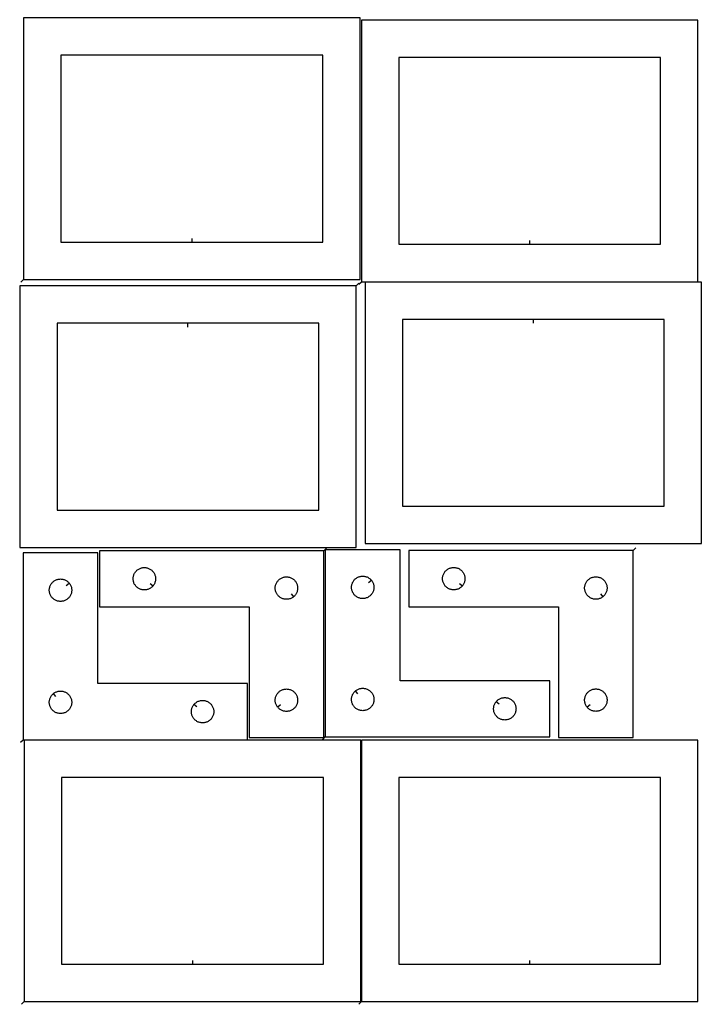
# Model space of a CAD drawing. Header units: millimetres. Extents: x 7 to 1243, y 7 to 2493.
# Tile 1 of 6: x 7 to 551, y 7 to 797. Entities that reach past the tile are written whole.
import ezdxf

# ---------------------------------------------------------------- set-up
doc = ezdxf.new("R2010")
doc.units = ezdxf.units.MM
doc.layers.add('CUT', color=7, linetype='CONTINUOUS', true_color=0x000000)
doc.layers.add('LEADIN', color=1, linetype='CONTINUOUS', true_color=0xff0000)

msp = doc.modelspace()

# ---------------------------------------------------------------- linework, layer by layer
at = {"layer": 'CUT'}
for points in [[(9.812956, 588.503404), (279.812956, 588.503404), (279.812956, 798.503404), (9.812956, 798.503404)], [(280.83322, 586.788011), (550.83322, 586.788011), (550.83322, 796.788011), (280.83322, 796.788011)], [(144.812956, 618.503404), (249.812956, 618.503404), (249.812956, 768.503404), (39.812956, 768.503404), (39.812956, 618.503404)], [(415.83322, 616.788011), (520.83322, 616.788011), (520.83322, 766.788011), (310.83322, 766.788011), (310.83322, 616.788011)], [(553.83596, 586.503839), (283.83596, 586.503839), (283.83596, 376.503839), (553.83596, 376.503839)], [(276.679954, 583.381555), (6.679954, 583.381555), (6.679954, 373.381555), (276.679954, 373.381555)], [(141.679954, 553.381555), (36.679954, 553.381555), (36.679954, 403.381555), (246.679954, 403.381555), (246.679954, 553.381555)], [(418.83596, 556.503839), (313.83596, 556.503839), (313.83596, 406.503839), (523.83596, 406.503839), (523.83596, 556.503839)], [(9.416128, 219.134326), (189.416128, 219.134326), (189.416128, 264.134326), (69.416128, 264.134326), (69.416128, 369.134326), (9.416128, 369.134326)], [(250.692019, 370.827109), (70.692019, 370.827109), (70.692019, 325.827109), (190.692019, 325.827109), (190.692019, 220.827109), (250.692019, 220.827109)], [(251.900319, 221.424212), (431.900319, 221.424212), (431.900319, 266.424212), (311.900319, 266.424212), (311.900319, 371.424212), (251.900319, 371.424212)], [(498.949221, 370.889883), (318.949221, 370.889883), (318.949221, 325.889883), (438.949221, 325.889883), (438.949221, 220.889883), (498.949221, 220.889883)], [(113.645388, 342.620626), (113.458577, 342.392996), (113.05598, 341.963148), (112.626131, 341.56055), (112.170871, 341.186929), (111.692151, 340.843882), (111.192019, 340.53288), (110.672617, 340.255254), (110.13617, 340.012193), (109.584974, 339.804737), (109.02139, 339.633776), (108.447832, 339.500041), (107.866754, 339.404105), (107.280647, 339.346378), (106.692019, 339.327109), (106.10339, 339.346378), (105.517283, 339.404105), (104.936206, 339.500041), (104.362647, 339.633776), (103.799063, 339.804737), (103.247868, 340.012193), (102.71142, 340.255254), (102.192019, 340.53288), (101.691887, 340.843882), (101.213166, 341.186929), (100.757906, 341.56055), (100.328058, 341.963148), (99.92546, 342.392996), (99.551839, 342.848256), (99.208792, 343.326977), (98.89779, 343.827109), (98.620164, 344.34651), (98.377103, 344.882958), (98.169647, 345.434153), (97.998686, 345.997737), (97.864951, 346.571296), (97.769015, 347.152373), (97.711288, 347.73848), (97.692019, 348.327109), (97.711288, 348.915737), (97.769015, 349.501844), (97.864951, 350.082922), (97.998686, 350.65648), (98.169647, 351.220064), (98.377103, 351.77126), (98.620164, 352.307707), (98.89779, 352.827109), (99.208792, 353.327241), (99.551839, 353.805961), (99.92546, 354.261221), (100.328058, 354.69107), (100.757906, 355.093667), (101.213166, 355.467289), (101.691887, 355.810335), (102.192019, 356.121337), (102.71142, 356.398963), (103.247868, 356.642024), (103.799063, 356.84948), (104.362647, 357.020441), (104.936206, 357.154176), (105.517283, 357.250112), (106.10339, 357.307839), (106.692019, 357.327109), (107.280647, 357.307839), (107.866754, 357.250112), (108.447832, 357.154176), (109.02139, 357.020441), (109.584974, 356.84948), (110.13617, 356.642024), (110.672617, 356.398963), (111.192019, 356.121337), (111.692151, 355.810335), (112.170871, 355.467289), (112.626131, 355.093667), (113.05598, 354.69107), (113.458577, 354.261221), (113.832199, 353.805961), (114.175245, 353.327241), (114.486247, 352.827109), (114.763873, 352.307707), (115.006934, 351.77126), (115.21439, 351.220064), (115.385351, 350.65648), (115.519086, 350.082922), (115.615022, 349.501844), (115.672749, 348.915737), (115.692019, 348.327109), (115.672749, 347.73848), (115.615022, 347.152373), (115.519086, 346.571296), (115.385351, 345.997737), (115.21439, 345.434153), (115.006934, 344.882958), (114.763873, 344.34651), (114.486247, 343.827109), (114.175245, 343.326977), (113.832199, 342.848256)], [(361.90259, 342.683401), (361.715779, 342.455771), (361.313182, 342.025922), (360.883333, 341.623325), (360.428074, 341.249703), (359.949353, 340.906657), (359.449221, 340.595655), (358.929819, 340.318029), (358.393372, 340.074967), (357.842176, 339.867512), (357.278592, 339.696551), (356.705034, 339.562816), (356.123957, 339.46688), (355.537849, 339.409153), (354.949221, 339.389883), (354.360593, 339.409153), (353.774485, 339.46688), (353.193408, 339.562816), (352.619849, 339.696551), (352.056266, 339.867512), (351.50507, 340.074967), (350.968623, 340.318029), (350.449221, 340.595655), (349.949089, 340.906657), (349.470368, 341.249703), (349.015108, 341.623325), (348.58526, 342.025922), (348.182663, 342.455771), (347.809041, 342.91103), (347.465994, 343.389751), (347.154992, 343.889883), (346.877366, 344.409285), (346.634305, 344.945732), (346.42685, 345.496928), (346.255888, 346.060512), (346.122153, 346.63407), (346.026217, 347.215148), (345.96849, 347.801255), (345.949221, 348.389883), (345.96849, 348.978511), (346.026217, 349.564619), (346.122153, 350.145696), (346.255888, 350.719255), (346.42685, 351.282838), (346.634305, 351.834034), (346.877366, 352.370481), (347.154992, 352.889883), (347.465994, 353.390015), (347.809041, 353.868736), (348.182663, 354.323996), (348.58526, 354.753844), (349.015108, 355.156442), (349.470368, 355.530063), (349.949089, 355.87311), (350.449221, 356.184112), (350.968623, 356.461738), (351.50507, 356.704799), (352.056266, 356.912254), (352.619849, 357.083216), (353.193408, 357.216951), (353.774485, 357.312887), (354.360593, 357.370614), (354.949221, 357.389883), (355.537849, 357.370614), (356.123957, 357.312887), (356.705034, 357.216951), (357.278592, 357.083216), (357.842176, 356.912254), (358.393372, 356.704799), (358.929819, 356.461738), (359.449221, 356.184112), (359.949353, 355.87311), (360.428074, 355.530063), (360.883333, 355.156442), (361.313182, 354.753844), (361.715779, 354.323996), (362.089401, 353.868736), (362.432447, 353.390015), (362.743449, 352.889883), (363.021075, 352.370481), (363.264137, 351.834034), (363.471592, 351.282838), (363.642553, 350.719255), (363.776288, 350.145696), (363.872225, 349.564619), (363.929951, 348.978511), (363.949221, 348.389883), (363.929951, 347.801255), (363.872225, 347.215148), (363.776288, 346.63407), (363.642553, 346.060512), (363.471592, 345.496928), (363.264137, 344.945732), (363.021075, 344.409285), (362.743449, 343.889883), (362.432447, 343.389751), (362.089401, 342.91103)], [(46.369497, 344.840808), (46.556308, 344.613178), (46.899354, 344.134458), (47.210356, 343.634326), (47.487982, 343.114924), (47.731043, 342.578476), (47.938499, 342.027281), (48.10946, 341.463697), (48.243195, 340.890138), (48.339131, 340.309061), (48.396858, 339.722954), (48.416128, 339.134326), (48.396858, 338.545697), (48.339131, 337.95959), (48.243195, 337.378513), (48.10946, 336.804954), (47.938499, 336.24137), (47.731043, 335.690175), (47.487982, 335.153727), (47.210356, 334.634326), (46.899354, 334.134193), (46.556308, 333.655473), (46.182686, 333.200213), (45.780089, 332.770365), (45.35024, 332.367767), (44.89498, 331.994145), (44.41626, 331.651099), (43.916128, 331.340097), (43.396726, 331.062471), (42.860278, 330.81941), (42.309083, 330.611954), (41.745499, 330.440993), (41.17194, 330.307258), (40.590863, 330.211322), (40.004756, 330.153595), (39.416128, 330.134326), (38.827499, 330.153595), (38.241392, 330.211322), (37.660315, 330.307258), (37.086756, 330.440993), (36.523172, 330.611954), (35.971977, 330.81941), (35.435529, 331.062471), (34.916128, 331.340097), (34.415995, 331.651099), (33.937275, 331.994145), (33.482015, 332.367767), (33.052167, 332.770365), (32.649569, 333.200213), (32.275947, 333.655473), (31.932901, 334.134193), (31.621899, 334.634326), (31.344273, 335.153727), (31.101212, 335.690175), (30.893756, 336.24137), (30.722795, 336.804954), (30.58906, 337.378513), (30.493124, 337.95959), (30.435397, 338.545697), (30.416128, 339.134326), (30.435397, 339.722954), (30.493124, 340.309061), (30.58906, 340.890138), (30.722795, 341.463697), (30.893756, 342.027281), (31.101212, 342.578476), (31.344273, 343.114924), (31.621899, 343.634326), (31.932901, 344.134458), (32.275947, 344.613178), (32.649569, 345.068438), (33.052167, 345.498287), (33.482015, 345.900884), (33.937275, 346.274506), (34.415995, 346.617552), (34.916128, 346.928554), (35.435529, 347.20618), (35.971977, 347.449241), (36.523172, 347.656697), (37.086756, 347.827658), (37.660315, 347.961393), (38.241392, 348.057329), (38.827499, 348.115056), (39.416128, 348.134326), (40.004756, 348.115056), (40.590863, 348.057329), (41.17194, 347.961393), (41.745499, 347.827658), (42.309083, 347.656697), (42.860278, 347.449241), (43.396726, 347.20618), (43.916128, 346.928554), (44.41626, 346.617552), (44.89498, 346.274506), (45.35024, 345.900884), (45.780089, 345.498287), (46.182686, 345.068438)], [(226.398501, 333.873739), (226.170871, 333.686929), (225.692151, 333.343882), (225.192019, 333.03288), (224.672617, 332.755254), (224.13617, 332.512193), (223.584974, 332.304737), (223.02139, 332.133776), (222.447832, 332.000041), (221.866754, 331.904105), (221.280647, 331.846378), (220.692019, 331.827109), (220.10339, 331.846378), (219.517283, 331.904105), (218.936206, 332.000041), (218.362647, 332.133776), (217.799063, 332.304737), (217.247868, 332.512193), (216.71142, 332.755254), (216.192019, 333.03288), (215.691887, 333.343882), (215.213166, 333.686929), (214.757906, 334.06055), (214.328058, 334.463148), (213.92546, 334.892996), (213.551839, 335.348256), (213.208792, 335.826977), (212.89779, 336.327109), (212.620164, 336.84651), (212.377103, 337.382958), (212.169647, 337.934153), (211.998686, 338.497737), (211.864951, 339.071296), (211.769015, 339.652373), (211.711288, 340.23848), (211.692019, 340.827109), (211.711288, 341.415737), (211.769015, 342.001844), (211.864951, 342.582922), (211.998686, 343.15648), (212.169647, 343.720064), (212.377103, 344.27126), (212.620164, 344.807707), (212.89779, 345.327109), (213.208792, 345.827241), (213.551839, 346.305961), (213.92546, 346.761221), (214.328058, 347.19107), (214.757906, 347.593667), (215.213166, 347.967289), (215.691887, 348.310335), (216.192019, 348.621337), (216.71142, 348.898963), (217.247868, 349.142024), (217.799063, 349.34948), (218.362647, 349.520441), (218.936206, 349.654176), (219.517283, 349.750112), (220.10339, 349.807839), (220.692019, 349.827109), (221.280647, 349.807839), (221.866754, 349.750112), (222.447832, 349.654176), (223.02139, 349.520441), (223.584974, 349.34948), (224.13617, 349.142024), (224.672617, 348.898963), (225.192019, 348.621337), (225.692151, 348.310335), (226.170871, 347.967289), (226.626131, 347.593667), (227.05598, 347.19107), (227.458577, 346.761221), (227.832199, 346.305961), (228.175245, 345.827241), (228.486247, 345.327109), (228.763873, 344.807707), (229.006934, 344.27126), (229.21439, 343.720064), (229.385351, 343.15648), (229.519086, 342.582922), (229.615022, 342.001844), (229.672749, 341.415737), (229.692019, 340.827109), (229.672749, 340.23848), (229.615022, 339.652373), (229.519086, 339.071296), (229.385351, 338.497737), (229.21439, 337.934153), (229.006934, 337.382958), (228.763873, 336.84651), (228.486247, 336.327109), (228.175245, 335.826977), (227.832199, 335.348256), (227.458577, 334.892996), (227.05598, 334.463148), (226.626131, 334.06055)], [(288.853689, 347.130695), (289.0405, 346.903065), (289.383546, 346.424344), (289.694548, 345.924212), (289.972174, 345.40481), (290.215235, 344.868363), (290.422691, 344.317167), (290.593652, 343.753583), (290.727387, 343.180025), (290.823323, 342.598948), (290.88105, 342.01284), (290.900319, 341.424212), (290.88105, 340.835584), (290.823323, 340.249476), (290.727387, 339.668399), (290.593652, 339.094841), (290.422691, 338.531257), (290.215235, 337.980061), (289.972174, 337.443614), (289.694548, 336.924212), (289.383546, 336.42408), (289.0405, 335.945359), (288.666878, 335.4901), (288.26428, 335.060251), (287.834432, 334.657654), (287.379172, 334.284032), (286.900452, 333.940986), (286.400319, 333.629983), (285.880918, 333.352357), (285.34447, 333.109296), (284.793275, 332.901841), (284.229691, 332.73088), (283.656132, 332.597144), (283.075055, 332.501208), (282.488948, 332.443482), (281.900319, 332.424212), (281.311691, 332.443482), (280.725584, 332.501208), (280.144507, 332.597144), (279.570948, 332.73088), (279.007364, 332.901841), (278.456169, 333.109296), (277.919721, 333.352357), (277.400319, 333.629983), (276.900187, 333.940986), (276.421467, 334.284032), (275.966207, 334.657654), (275.536358, 335.060251), (275.133761, 335.4901), (274.760139, 335.945359), (274.417093, 336.42408), (274.106091, 336.924212), (273.828465, 337.443614), (273.585404, 337.980061), (273.377948, 338.531257), (273.206987, 339.094841), (273.073252, 339.668399), (272.977316, 340.249476), (272.919589, 340.835584), (272.900319, 341.424212), (272.919589, 342.01284), (272.977316, 342.598948), (273.073252, 343.180025), (273.206987, 343.753583), (273.377948, 344.317167), (273.585404, 344.868363), (273.828465, 345.40481), (274.106091, 345.924212), (274.417093, 346.424344), (274.760139, 346.903065), (275.133761, 347.358324), (275.536358, 347.788173), (275.966207, 348.19077), (276.421467, 348.564392), (276.900187, 348.907439), (277.400319, 349.218441), (277.919721, 349.496067), (278.456169, 349.739128), (279.007364, 349.946583), (279.570948, 350.117544), (280.144507, 350.25128), (280.725584, 350.347216), (281.311691, 350.404942), (281.900319, 350.424212), (282.488948, 350.404942), (283.075055, 350.347216), (283.656132, 350.25128), (284.229691, 350.117544), (284.793275, 349.946583), (285.34447, 349.739128), (285.880918, 349.496067), (286.400319, 349.218441), (286.900452, 348.907439), (287.379172, 348.564392), (287.834432, 348.19077), (288.26428, 347.788173), (288.666878, 347.358324)], [(474.655703, 333.936514), (474.428074, 333.749703), (473.949353, 333.406657), (473.449221, 333.095655), (472.929819, 332.818029), (472.393372, 332.574967), (471.842176, 332.367512), (471.278592, 332.196551), (470.705034, 332.062816), (470.123957, 331.96688), (469.537849, 331.909153), (468.949221, 331.889883), (468.360593, 331.909153), (467.774485, 331.96688), (467.193408, 332.062816), (466.619849, 332.196551), (466.056266, 332.367512), (465.50507, 332.574967), (464.968623, 332.818029), (464.449221, 333.095655), (463.949089, 333.406657), (463.470368, 333.749703), (463.015108, 334.123325), (462.58526, 334.525922), (462.182663, 334.955771), (461.809041, 335.41103), (461.465994, 335.889751), (461.154992, 336.389883), (460.877366, 336.909285), (460.634305, 337.445732), (460.42685, 337.996928), (460.255888, 338.560512), (460.122153, 339.13407), (460.026217, 339.715148), (459.96849, 340.301255), (459.949221, 340.889883), (459.96849, 341.478511), (460.026217, 342.064619), (460.122153, 342.645696), (460.255888, 343.219255), (460.42685, 343.782838), (460.634305, 344.334034), (460.877366, 344.870481), (461.154992, 345.389883), (461.465994, 345.890015), (461.809041, 346.368736), (462.182663, 346.823996), (462.58526, 347.253844), (463.015108, 347.656442), (463.470368, 348.030063), (463.949089, 348.37311), (464.449221, 348.684112), (464.968623, 348.961738), (465.50507, 349.204799), (466.056266, 349.412254), (466.619849, 349.583216), (467.193408, 349.716951), (467.774485, 349.812887), (468.360593, 349.870614), (468.949221, 349.889883), (469.537849, 349.870614), (470.123957, 349.812887), (470.705034, 349.716951), (471.278592, 349.583216), (471.842176, 349.412254), (472.393372, 349.204799), (472.929819, 348.961738), (473.449221, 348.684112), (473.949353, 348.37311), (474.428074, 348.030063), (474.883333, 347.656442), (475.313182, 347.253844), (475.715779, 346.823996), (476.089401, 346.368736), (476.432447, 345.890015), (476.743449, 345.389883), (477.021075, 344.870481), (477.264137, 344.334034), (477.471592, 343.782838), (477.642553, 343.219255), (477.776288, 342.645696), (477.872225, 342.064619), (477.929951, 341.478511), (477.949221, 340.889883), (477.929951, 340.301255), (477.872225, 339.715148), (477.776288, 339.13407), (477.642553, 338.560512), (477.471592, 337.996928), (477.264137, 337.445732), (477.021075, 336.909285), (476.743449, 336.389883), (476.432447, 335.889751), (476.089401, 335.41103), (475.715779, 334.955771), (475.313182, 334.525922), (474.883333, 334.123325)], [(33.709645, 256.087695), (33.937275, 256.274506), (34.415995, 256.617552), (34.916128, 256.928554), (35.435529, 257.20618), (35.971977, 257.449241), (36.523172, 257.656697), (37.086756, 257.827658), (37.660315, 257.961393), (38.241392, 258.057329), (38.827499, 258.115056), (39.416128, 258.134326), (40.004756, 258.115056), (40.590863, 258.057329), (41.17194, 257.961393), (41.745499, 257.827658), (42.309083, 257.656697), (42.860278, 257.449241), (43.396726, 257.20618), (43.916128, 256.928554), (44.41626, 256.617552), (44.89498, 256.274506), (45.35024, 255.900884), (45.780089, 255.498287), (46.182686, 255.068438), (46.556308, 254.613178), (46.899354, 254.134458), (47.210356, 253.634326), (47.487982, 253.114924), (47.731043, 252.578476), (47.938499, 252.027281), (48.10946, 251.463697), (48.243195, 250.890138), (48.339131, 250.309061), (48.396858, 249.722954), (48.416128, 249.134326), (48.396858, 248.545697), (48.339131, 247.95959), (48.243195, 247.378513), (48.10946, 246.804954), (47.938499, 246.24137), (47.731043, 245.690175), (47.487982, 245.153727), (47.210356, 244.634326), (46.899354, 244.134193), (46.556308, 243.655473), (46.182686, 243.200213), (45.780089, 242.770365), (45.35024, 242.367767), (44.89498, 241.994145), (44.41626, 241.651099), (43.916128, 241.340097), (43.396726, 241.062471), (42.860278, 240.81941), (42.309083, 240.611954), (41.745499, 240.440993), (41.17194, 240.307258), (40.590863, 240.211322), (40.004756, 240.153595), (39.416128, 240.134326), (38.827499, 240.153595), (38.241392, 240.211322), (37.660315, 240.307258), (37.086756, 240.440993), (36.523172, 240.611954), (35.971977, 240.81941), (35.435529, 241.062471), (34.916128, 241.340097), (34.415995, 241.651099), (33.937275, 241.994145), (33.482015, 242.367767), (33.052167, 242.770365), (32.649569, 243.200213), (32.275947, 243.655473), (31.932901, 244.134193), (31.621899, 244.634326), (31.344273, 245.153727), (31.101212, 245.690175), (30.893756, 246.24137), (30.722795, 246.804954), (30.58906, 247.378513), (30.493124, 247.95959), (30.435397, 248.545697), (30.416128, 249.134326), (30.435397, 249.722954), (30.493124, 250.309061), (30.58906, 250.890138), (30.722795, 251.463697), (30.893756, 252.027281), (31.101212, 252.578476), (31.344273, 253.114924), (31.621899, 253.634326), (31.932901, 254.134458), (32.275947, 254.613178), (32.649569, 255.068438), (33.052167, 255.498287), (33.482015, 255.900884)], [(213.738649, 245.120626), (213.551839, 245.348256), (213.208792, 245.826977), (212.89779, 246.327109), (212.620164, 246.84651), (212.377103, 247.382958), (212.169647, 247.934153), (211.998686, 248.497737), (211.864951, 249.071296), (211.769015, 249.652373), (211.711288, 250.23848), (211.692019, 250.827109), (211.711288, 251.415737), (211.769015, 252.001844), (211.864951, 252.582922), (211.998686, 253.15648), (212.169647, 253.720064), (212.377103, 254.27126), (212.620164, 254.807707), (212.89779, 255.327109), (213.208792, 255.827241), (213.551839, 256.305961), (213.92546, 256.761221), (214.328058, 257.19107), (214.757906, 257.593667), (215.213166, 257.967289), (215.691887, 258.310335), (216.192019, 258.621337), (216.71142, 258.898963), (217.247868, 259.142024), (217.799063, 259.34948), (218.362647, 259.520441), (218.936206, 259.654176), (219.517283, 259.750112), (220.10339, 259.807839), (220.692019, 259.827109), (221.280647, 259.807839), (221.866754, 259.750112), (222.447832, 259.654176), (223.02139, 259.520441), (223.584974, 259.34948), (224.13617, 259.142024), (224.672617, 258.898963), (225.192019, 258.621337), (225.692151, 258.310335), (226.170871, 257.967289), (226.626131, 257.593667), (227.05598, 257.19107), (227.458577, 256.761221), (227.832199, 256.305961), (228.175245, 255.827241), (228.486247, 255.327109), (228.763873, 254.807707), (229.006934, 254.27126), (229.21439, 253.720064), (229.385351, 253.15648), (229.519086, 252.582922), (229.615022, 252.001844), (229.672749, 251.415737), (229.692019, 250.827109), (229.672749, 250.23848), (229.615022, 249.652373), (229.519086, 249.071296), (229.385351, 248.497737), (229.21439, 247.934153), (229.006934, 247.382958), (228.763873, 246.84651), (228.486247, 246.327109), (228.175245, 245.826977), (227.832199, 245.348256), (227.458577, 244.892996), (227.05598, 244.463148), (226.626131, 244.06055), (226.170871, 243.686929), (225.692151, 243.343882), (225.192019, 243.03288), (224.672617, 242.755254), (224.13617, 242.512193), (223.584974, 242.304737), (223.02139, 242.133776), (222.447832, 242.000041), (221.866754, 241.904105), (221.280647, 241.846378), (220.692019, 241.827109), (220.10339, 241.846378), (219.517283, 241.904105), (218.936206, 242.000041), (218.362647, 242.133776), (217.799063, 242.304737), (217.247868, 242.512193), (216.71142, 242.755254), (216.192019, 243.03288), (215.691887, 243.343882), (215.213166, 243.686929), (214.757906, 244.06055), (214.328058, 244.463148), (213.92546, 244.892996)], [(276.193837, 258.377581), (276.421467, 258.564392), (276.900187, 258.907439), (277.400319, 259.218441), (277.919721, 259.496067), (278.456169, 259.739128), (279.007364, 259.946583), (279.570948, 260.117544), (280.144507, 260.25128), (280.725584, 260.347216), (281.311691, 260.404942), (281.900319, 260.424212), (282.488948, 260.404942), (283.075055, 260.347216), (283.656132, 260.25128), (284.229691, 260.117544), (284.793275, 259.946583), (285.34447, 259.739128), (285.880918, 259.496067), (286.400319, 259.218441), (286.900452, 258.907439), (287.379172, 258.564392), (287.834432, 258.19077), (288.26428, 257.788173), (288.666878, 257.358324), (289.0405, 256.903065), (289.383546, 256.424344), (289.694548, 255.924212), (289.972174, 255.40481), (290.215235, 254.868363), (290.422691, 254.317167), (290.593652, 253.753583), (290.727387, 253.180025), (290.823323, 252.598948), (290.88105, 252.01284), (290.900319, 251.424212), (290.88105, 250.835584), (290.823323, 250.249476), (290.727387, 249.668399), (290.593652, 249.094841), (290.422691, 248.531257), (290.215235, 247.980061), (289.972174, 247.443614), (289.694548, 246.924212), (289.383546, 246.42408), (289.0405, 245.945359), (288.666878, 245.4901), (288.26428, 245.060251), (287.834432, 244.657654), (287.379172, 244.284032), (286.900452, 243.940986), (286.400319, 243.629983), (285.880918, 243.352357), (285.34447, 243.109296), (284.793275, 242.901841), (284.229691, 242.73088), (283.656132, 242.597144), (283.075055, 242.501208), (282.488948, 242.443482), (281.900319, 242.424212), (281.311691, 242.443482), (280.725584, 242.501208), (280.144507, 242.597144), (279.570948, 242.73088), (279.007364, 242.901841), (278.456169, 243.109296), (277.919721, 243.352357), (277.400319, 243.629983), (276.900187, 243.940986), (276.421467, 244.284032), (275.966207, 244.657654), (275.536358, 245.060251), (275.133761, 245.4901), (274.760139, 245.945359), (274.417093, 246.42408), (274.106091, 246.924212), (273.828465, 247.443614), (273.585404, 247.980061), (273.377948, 248.531257), (273.206987, 249.094841), (273.073252, 249.668399), (272.977316, 250.249476), (272.919589, 250.835584), (272.900319, 251.424212), (272.919589, 252.01284), (272.977316, 252.598948), (273.073252, 253.180025), (273.206987, 253.753583), (273.377948, 254.317167), (273.585404, 254.868363), (273.828465, 255.40481), (274.106091, 255.924212), (274.417093, 256.424344), (274.760139, 256.903065), (275.133761, 257.358324), (275.536358, 257.788173), (275.966207, 258.19077)], [(388.94695, 249.630695), (389.133761, 249.858324), (389.536358, 250.288173), (389.966207, 250.69077), (390.421467, 251.064392), (390.900187, 251.407439), (391.400319, 251.718441), (391.919721, 251.996067), (392.456169, 252.239128), (393.007364, 252.446583), (393.570948, 252.617544), (394.144507, 252.75128), (394.725584, 252.847216), (395.311691, 252.904942), (395.900319, 252.924212), (396.488948, 252.904942), (397.075055, 252.847216), (397.656132, 252.75128), (398.229691, 252.617544), (398.793275, 252.446583), (399.34447, 252.239128), (399.880918, 251.996067), (400.400319, 251.718441), (400.900452, 251.407439), (401.379172, 251.064392), (401.834432, 250.69077), (402.26428, 250.288173), (402.666878, 249.858324), (403.0405, 249.403065), (403.383546, 248.924344), (403.694548, 248.424212), (403.972174, 247.90481), (404.215235, 247.368363), (404.422691, 246.817167), (404.593652, 246.253583), (404.727387, 245.680025), (404.823323, 245.098948), (404.88105, 244.51284), (404.900319, 243.924212), (404.88105, 243.335584), (404.823323, 242.749476), (404.727387, 242.168399), (404.593652, 241.594841), (404.422691, 241.031257), (404.215235, 240.480061), (403.972174, 239.943614), (403.694548, 239.424212), (403.383546, 238.92408), (403.0405, 238.445359), (402.666878, 237.9901), (402.26428, 237.560251), (401.834432, 237.157654), (401.379172, 236.784032), (400.900452, 236.440986), (400.400319, 236.129983), (399.880918, 235.852357), (399.34447, 235.609296), (398.793275, 235.401841), (398.229691, 235.23088), (397.656132, 235.097144), (397.075055, 235.001208), (396.488948, 234.943482), (395.900319, 234.924212), (395.311691, 234.943482), (394.725584, 235.001208), (394.144507, 235.097144), (393.570948, 235.23088), (393.007364, 235.401841), (392.456169, 235.609296), (391.919721, 235.852357), (391.400319, 236.129983), (390.900187, 236.440986), (390.421467, 236.784032), (389.966207, 237.157654), (389.536358, 237.560251), (389.133761, 237.9901), (388.760139, 238.445359), (388.417093, 238.92408), (388.106091, 239.424212), (387.828465, 239.943614), (387.585404, 240.480061), (387.377948, 241.031257), (387.206987, 241.594841), (387.073252, 242.168399), (386.977316, 242.749476), (386.919589, 243.335584), (386.900319, 243.924212), (386.919589, 244.51284), (386.977316, 245.098948), (387.073252, 245.680025), (387.206987, 246.253583), (387.377948, 246.817167), (387.585404, 247.368363), (387.828465, 247.90481), (388.106091, 248.424212), (388.417093, 248.924344), (388.760139, 249.403065)], [(461.995852, 245.183401), (461.809041, 245.41103), (461.465994, 245.889751), (461.154992, 246.389883), (460.877366, 246.909285), (460.634305, 247.445732), (460.42685, 247.996928), (460.255888, 248.560512), (460.122153, 249.13407), (460.026217, 249.715148), (459.96849, 250.301255), (459.949221, 250.889883), (459.96849, 251.478511), (460.026217, 252.064619), (460.122153, 252.645696), (460.255888, 253.219255), (460.42685, 253.782838), (460.634305, 254.334034), (460.877366, 254.870481), (461.154992, 255.389883), (461.465994, 255.890015), (461.809041, 256.368736), (462.182663, 256.823996), (462.58526, 257.253844), (463.015108, 257.656442), (463.470368, 258.030063), (463.949089, 258.37311), (464.449221, 258.684112), (464.968623, 258.961738), (465.50507, 259.204799), (466.056266, 259.412254), (466.619849, 259.583216), (467.193408, 259.716951), (467.774485, 259.812887), (468.360593, 259.870614), (468.949221, 259.889883), (469.537849, 259.870614), (470.123957, 259.812887), (470.705034, 259.716951), (471.278592, 259.583216), (471.842176, 259.412254), (472.393372, 259.204799), (472.929819, 258.961738), (473.449221, 258.684112), (473.949353, 258.37311), (474.428074, 258.030063), (474.883333, 257.656442), (475.313182, 257.253844), (475.715779, 256.823996), (476.089401, 256.368736), (476.432447, 255.890015), (476.743449, 255.389883), (477.021075, 254.870481), (477.264137, 254.334034), (477.471592, 253.782838), (477.642553, 253.219255), (477.776288, 252.645696), (477.872225, 252.064619), (477.929951, 251.478511), (477.949221, 250.889883), (477.929951, 250.301255), (477.872225, 249.715148), (477.776288, 249.13407), (477.642553, 248.560512), (477.471592, 247.996928), (477.264137, 247.445732), (477.021075, 246.909285), (476.743449, 246.389883), (476.432447, 245.889751), (476.089401, 245.41103), (475.715779, 244.955771), (475.313182, 244.525922), (474.883333, 244.123325), (474.428074, 243.749703), (473.949353, 243.406657), (473.449221, 243.095655), (472.929819, 242.818029), (472.393372, 242.574967), (471.842176, 242.367512), (471.278592, 242.196551), (470.705034, 242.062816), (470.123957, 241.96688), (469.537849, 241.909153), (468.949221, 241.889883), (468.360593, 241.909153), (467.774485, 241.96688), (467.193408, 242.062816), (466.619849, 242.196551), (466.056266, 242.367512), (465.50507, 242.574967), (464.968623, 242.818029), (464.449221, 243.095655), (463.949089, 243.406657), (463.470368, 243.749703), (463.015108, 244.123325), (462.58526, 244.525922), (462.182663, 244.955771)], [(146.462758, 247.340808), (146.649569, 247.568438), (147.052167, 247.998287), (147.482015, 248.400884), (147.937275, 248.774506), (148.415995, 249.117552), (148.916128, 249.428554), (149.435529, 249.70618), (149.971977, 249.949241), (150.523172, 250.156697), (151.086756, 250.327658), (151.660315, 250.461393), (152.241392, 250.557329), (152.827499, 250.615056), (153.416128, 250.634326), (154.004756, 250.615056), (154.590863, 250.557329), (155.17194, 250.461393), (155.745499, 250.327658), (156.309083, 250.156697), (156.860278, 249.949241), (157.396726, 249.70618), (157.916128, 249.428554), (158.41626, 249.117552), (158.89498, 248.774506), (159.35024, 248.400884), (159.780089, 247.998287), (160.182686, 247.568438), (160.556308, 247.113178), (160.899354, 246.634458), (161.210356, 246.134326), (161.487982, 245.614924), (161.731043, 245.078476), (161.938499, 244.527281), (162.10946, 243.963697), (162.243195, 243.390138), (162.339131, 242.809061), (162.396858, 242.222954), (162.416128, 241.634326), (162.396858, 241.045697), (162.339131, 240.45959), (162.243195, 239.878513), (162.10946, 239.304954), (161.938499, 238.74137), (161.731043, 238.190175), (161.487982, 237.653727), (161.210356, 237.134326), (160.899354, 236.634193), (160.556308, 236.155473), (160.182686, 235.700213), (159.780089, 235.270365), (159.35024, 234.867767), (158.89498, 234.494145), (158.41626, 234.151099), (157.916128, 233.840097), (157.396726, 233.562471), (156.860278, 233.31941), (156.309083, 233.111954), (155.745499, 232.940993), (155.17194, 232.807258), (154.590863, 232.711322), (154.004756, 232.653595), (153.416128, 232.634326), (152.827499, 232.653595), (152.241392, 232.711322), (151.660315, 232.807258), (151.086756, 232.940993), (150.523172, 233.111954), (149.971977, 233.31941), (149.435529, 233.562471), (148.916128, 233.840097), (148.415995, 234.151099), (147.937275, 234.494145), (147.482015, 234.867767), (147.052167, 235.270365), (146.649569, 235.700213), (146.275947, 236.155473), (145.932901, 236.634193), (145.621899, 237.134326), (145.344273, 237.653727), (145.101212, 238.190175), (144.893756, 238.74137), (144.722795, 239.304954), (144.58906, 239.878513), (144.493124, 240.45959), (144.435397, 241.045697), (144.416128, 241.634326), (144.435397, 242.222954), (144.493124, 242.809061), (144.58906, 243.390138), (144.722795, 243.963697), (144.893756, 244.527281), (145.101212, 245.078476), (145.344273, 245.614924), (145.621899, 246.134326), (145.932901, 246.634458), (146.275947, 247.113178)], [(10.344938, 8.842119), (280.344938, 8.842119), (280.344938, 218.842119), (10.344938, 218.842119)], [(280.818937, 8.842119), (550.818937, 8.842119), (550.818937, 218.842119), (280.818937, 218.842119)], [(145.344938, 38.842119), (250.344938, 38.842119), (250.344938, 188.842119), (40.344938, 188.842119), (40.344938, 38.842119)], [(415.818937, 38.842119), (520.818937, 38.842119), (520.818937, 188.842119), (310.818937, 188.842119), (310.818937, 38.842119)]]:
    msp.add_lwpolyline(points, close=True, dxfattribs=at)
at = {"layer": 'LEADIN'}
for p, q in [((144.812956, 621.503404), (144.812956, 618.503404)), ((415.83322, 619.788011), (415.83322, 616.788011)), ((7.691635, 586.382084), (9.812956, 588.503404)), ((278.801275, 585.502875), (276.679954, 583.381555)), ((278.711899, 584.666691), (280.83322, 586.788011)), ((141.679954, 550.381555), (141.679954, 553.381555)), ((418.83596, 553.503839), (418.83596, 556.503839)), ((252.813339, 372.948429), (250.692019, 370.827109)), ((501.070541, 373.011204), (498.949221, 370.889883)), ((44.050465, 342.937628), (46.369497, 344.840808)), ((111.326356, 344.523806), (113.645388, 342.620626)), ((286.534657, 345.227515), (288.853689, 347.130695)), ((359.583559, 344.586581), (361.90259, 342.683401)), ((224.495321, 336.192771), (226.398501, 333.873739)), ((472.752524, 336.255545), (474.655703, 333.936514)), ((35.612825, 253.768663), (33.709645, 256.087695)), ((278.097017, 256.05855), (276.193837, 258.377581)), ((148.78179, 245.437628), (146.462758, 247.340808)), ((216.057681, 247.023806), (213.738649, 245.120626)), ((391.265982, 247.727515), (388.94695, 249.630695)), ((464.314883, 247.086581), (461.995852, 245.183401)), ((249.778999, 219.302892), (251.900319, 221.424212)), ((7.294807, 217.013005), (9.416128, 219.134326)), ((145.344938, 41.842119), (145.344938, 38.842119)), ((415.818937, 41.842119), (415.818937, 38.842119)), ((8.223618, 6.720799), (10.344938, 8.842119)), ((278.697617, 6.720799), (280.818937, 8.842119))]:
    msp.add_line(p, q, dxfattribs=at)

doc.saveas('drawing.dxf')
